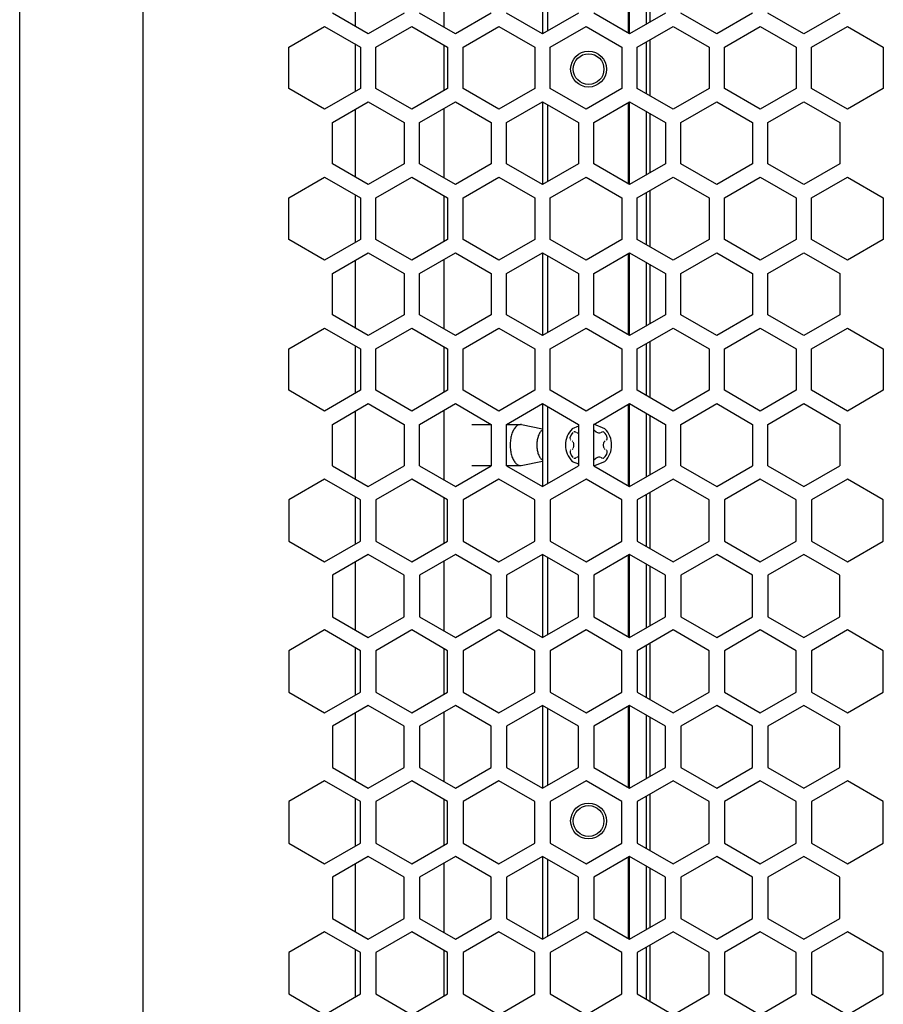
# Model space of a CAD drawing. Header units: millimetres. Extents: x -154 to 86, y -114 to 336.
# Tile 4 of 15: x -136 to -52, y 79 to 175. Entities that reach past the tile are written whole.
import ezdxf

# ---------------------------------------------------------------- set-up
doc = ezdxf.new("R2010")
doc.units = ezdxf.units.MM

# ---------------------------------------------------------------- blocks, each defined once
blk = doc.blocks.new('Gehaeuseschale-oben-Einbaudummy__1', base_point=(-136.349, -11.25))
at = {"color": 7, "linetype": 'Continuous'}
for p, q in [((-136.349, -11.25), (-136.349, 278.75)), ((-102.349, 173.869), (-105.849, 175.889)), ((-98.849, 175.889), (-102.349, 173.869)), ((-93.849, 173.869), (-97.349, 175.889)), ((-90.349, 175.889), (-93.849, 173.869)), ((-85.349, 173.869), (-88.849, 175.889)), ((-81.849, 175.889), (-85.349, 173.869)), ((-76.849, 173.869), (-80.349, 175.889)), ((-73.349, 175.889), (-76.849, 173.869)), ((-68.349, 173.869), (-71.849, 175.889)), ((-64.849, 175.889), (-68.349, 173.869)), ((-59.849, 173.869), (-63.349, 175.889)), ((-56.349, 175.889), (-59.849, 173.869)), ((-110.099, 172.572), (-106.599, 174.593)), ((-106.599, 174.593), (-103.099, 172.572)), ((-101.599, 172.572), (-98.099, 174.593)), ((-98.099, 174.593), (-94.599, 172.572)), ((-93.099, 172.572), (-89.599, 174.593)), ((-89.599, 174.593), (-86.099, 172.572)), ((-84.599, 172.572), (-81.099, 174.593)), ((-81.099, 174.593), (-77.599, 172.572)), ((-76.099, 172.572), (-72.599, 174.593)), ((-72.599, 174.593), (-69.099, 172.572)), ((-67.599, 172.572), (-64.099, 174.593)), ((-64.099, 174.593), (-60.599, 172.572)), ((-59.099, 172.572), (-55.599, 174.593)), ((-55.599, 174.593), (-52.099, 172.572)), ((-110.099, 168.53), (-110.099, 172.572)), ((-103.099, 172.572), (-103.099, 168.53)), ((-101.599, 168.53), (-101.599, 172.572)), ((-94.599, 172.572), (-94.599, 168.53)), ((-93.099, 168.53), (-93.099, 172.572)), ((-86.099, 172.572), (-86.099, 168.53)), ((-84.599, 168.53), (-84.599, 172.572)), ((-77.599, 172.572), (-77.599, 168.53)), ((-76.099, 168.53), (-76.099, 172.572)), ((-69.099, 172.572), (-69.099, 168.53)), ((-67.599, 168.53), (-67.599, 172.572)), ((-60.599, 172.572), (-60.599, 168.53)), ((-59.099, 168.53), (-59.099, 172.572)), ((-52.099, 172.572), (-52.099, 168.53)), ((-106.599, 166.51), (-110.099, 168.53)), ((-103.099, 168.53), (-106.599, 166.51)), ((-98.099, 166.51), (-101.599, 168.53)), ((-94.599, 168.53), (-98.099, 166.51)), ((-89.599, 166.51), (-93.099, 168.53)), ((-86.099, 168.53), (-89.599, 166.51)), ((-81.099, 166.51), (-84.599, 168.53)), ((-77.599, 168.53), (-81.099, 166.51)), ((-72.599, 166.51), (-76.099, 168.53)), ((-69.099, 168.53), (-72.599, 166.51)), ((-64.099, 166.51), (-67.599, 168.53)), ((-60.599, 168.53), (-64.099, 166.51)), ((-55.599, 166.51), (-59.099, 168.53)), ((-52.099, 168.53), (-55.599, 166.51)), ((-105.849, 165.211), (-102.349, 167.231)), ((-102.349, 167.231), (-98.849, 165.211)), ((-97.349, 165.211), (-93.849, 167.231)), ((-93.849, 167.231), (-90.349, 165.211)), ((-88.849, 165.211), (-85.349, 167.231)), ((-85.349, 167.231), (-81.849, 165.211)), ((-80.349, 165.211), (-76.849, 167.231)), ((-76.849, 167.231), (-73.349, 165.211)), ((-71.849, 165.211), (-68.349, 167.231)), ((-68.349, 167.231), (-64.849, 165.211)), ((-63.349, 165.211), (-59.849, 167.231)), ((-59.849, 167.231), (-56.349, 165.211)), ((-105.849, 161.169), (-105.849, 165.211)), ((-98.849, 165.211), (-98.849, 161.169)), ((-97.349, 161.169), (-97.349, 165.211)), ((-90.349, 165.211), (-90.349, 161.169)), ((-88.849, 161.169), (-88.849, 165.211)), ((-81.849, 165.211), (-81.849, 161.169)), ((-80.349, 161.169), (-80.349, 165.211)), ((-73.349, 165.211), (-73.349, 161.169)), ((-71.849, 161.169), (-71.849, 165.211)), ((-64.849, 165.211), (-64.849, 161.169)), ((-63.349, 161.169), (-63.349, 165.211)), ((-56.349, 165.211), (-56.349, 161.169)), ((-102.349, 159.149), (-105.849, 161.169)), ((-98.849, 161.169), (-102.349, 159.149)), ((-93.849, 159.149), (-97.349, 161.169)), ((-90.349, 161.169), (-93.849, 159.149)), ((-85.349, 159.149), (-88.849, 161.169)), ((-81.849, 161.169), (-85.349, 159.149)), ((-76.849, 159.149), (-80.349, 161.169)), ((-73.349, 161.169), (-76.849, 159.149)), ((-68.349, 159.149), (-71.849, 161.169)), ((-64.849, 161.169), (-68.349, 159.149)), ((-59.849, 159.149), (-63.349, 161.169)), ((-56.349, 161.169), (-59.849, 159.149)), ((-110.099, 157.852), (-106.599, 159.873)), ((-106.599, 159.873), (-103.099, 157.852)), ((-101.599, 157.852), (-98.099, 159.873)), ((-98.099, 159.873), (-94.599, 157.852)), ((-93.099, 157.852), (-89.599, 159.873)), ((-89.599, 159.873), (-86.099, 157.852)), ((-84.599, 157.852), (-81.099, 159.873)), ((-81.099, 159.873), (-77.599, 157.852)), ((-76.099, 157.852), (-72.599, 159.873)), ((-72.599, 159.873), (-69.099, 157.852)), ((-67.599, 157.852), (-64.099, 159.873)), ((-64.099, 159.873), (-60.599, 157.852)), ((-59.099, 157.852), (-55.599, 159.873)), ((-55.599, 159.873), (-52.099, 157.852)), ((-110.099, 153.81), (-110.099, 157.852)), ((-103.099, 157.852), (-103.099, 153.81)), ((-101.599, 153.81), (-101.599, 157.852)), ((-94.599, 157.852), (-94.599, 153.81)), ((-93.099, 153.81), (-93.099, 157.852)), ((-86.099, 157.852), (-86.099, 153.81)), ((-84.599, 153.81), (-84.599, 157.852)), ((-77.599, 157.852), (-77.599, 153.81)), ((-76.099, 153.81), (-76.099, 157.852)), ((-69.099, 157.852), (-69.099, 153.81)), ((-67.599, 153.81), (-67.599, 157.852)), ((-60.599, 157.852), (-60.599, 153.81)), ((-59.099, 153.81), (-59.099, 157.852)), ((-52.099, 157.852), (-52.099, 153.81)), ((-106.599, 151.79), (-110.099, 153.81)), ((-103.099, 153.81), (-106.599, 151.79)), ((-98.099, 151.79), (-101.599, 153.81)), ((-94.599, 153.81), (-98.099, 151.79)), ((-89.599, 151.79), (-93.099, 153.81)), ((-86.099, 153.81), (-89.599, 151.79)), ((-81.099, 151.79), (-84.599, 153.81)), ((-77.599, 153.81), (-81.099, 151.79)), ((-72.599, 151.79), (-76.099, 153.81)), ((-69.099, 153.81), (-72.599, 151.79)), ((-64.099, 151.79), (-67.599, 153.81)), ((-60.599, 153.81), (-64.099, 151.79)), ((-55.599, 151.79), (-59.099, 153.81)), ((-52.099, 153.81), (-55.599, 151.79)), ((-105.849, 150.491), (-102.349, 152.511)), ((-102.349, 152.511), (-98.849, 150.491)), ((-97.349, 150.491), (-93.849, 152.511)), ((-93.849, 152.511), (-90.349, 150.491)), ((-88.849, 150.491), (-85.349, 152.511)), ((-85.349, 152.511), (-81.849, 150.491)), ((-80.349, 150.491), (-76.849, 152.511)), ((-76.849, 152.511), (-73.349, 150.491)), ((-71.849, 150.491), (-68.349, 152.511)), ((-68.349, 152.511), (-64.849, 150.491)), ((-63.349, 150.491), (-59.849, 152.511)), ((-59.849, 152.511), (-56.349, 150.491)), ((-105.849, 146.449), (-105.849, 150.491)), ((-98.849, 150.491), (-98.849, 146.449)), ((-97.349, 146.449), (-97.349, 150.491)), ((-90.349, 150.491), (-90.349, 146.449)), ((-88.849, 146.449), (-88.849, 150.491)), ((-81.849, 150.491), (-81.849, 146.449)), ((-80.349, 146.449), (-80.349, 150.491)), ((-73.349, 150.491), (-73.349, 146.449)), ((-71.849, 146.449), (-71.849, 150.491)), ((-64.849, 150.491), (-64.849, 146.449)), ((-63.349, 146.449), (-63.349, 150.491)), ((-56.349, 150.491), (-56.349, 146.449)), ((-102.349, 144.429), (-105.849, 146.449)), ((-98.849, 146.449), (-102.349, 144.429)), ((-93.849, 144.429), (-97.349, 146.449)), ((-90.349, 146.449), (-93.849, 144.429)), ((-85.349, 144.429), (-88.849, 146.449)), ((-81.849, 146.449), (-85.349, 144.429)), ((-76.849, 144.429), (-80.349, 146.449)), ((-73.349, 146.449), (-76.849, 144.429)), ((-68.349, 144.429), (-71.849, 146.449)), ((-64.849, 146.449), (-68.349, 144.429)), ((-59.849, 144.429), (-63.349, 146.449)), ((-56.349, 146.449), (-59.849, 144.429)), ((-110.099, 143.132), (-106.599, 145.153)), ((-106.599, 145.153), (-103.099, 143.132)), ((-101.599, 143.132), (-98.099, 145.153)), ((-98.099, 145.153), (-94.599, 143.132)), ((-93.099, 143.132), (-89.599, 145.153)), ((-89.599, 145.153), (-86.099, 143.132)), ((-84.599, 143.132), (-81.099, 145.153)), ((-81.099, 145.153), (-77.599, 143.132)), ((-76.099, 143.132), (-72.599, 145.153)), ((-72.599, 145.153), (-69.099, 143.132)), ((-67.599, 143.132), (-64.099, 145.153)), ((-64.099, 145.153), (-60.599, 143.132)), ((-59.099, 143.132), (-55.599, 145.153)), ((-55.599, 145.153), (-52.099, 143.132)), ((-110.099, 139.09), (-110.099, 143.132)), ((-103.099, 143.132), (-103.099, 139.09)), ((-101.599, 139.09), (-101.599, 143.132)), ((-94.599, 143.132), (-94.599, 139.09)), ((-93.099, 139.09), (-93.099, 143.132)), ((-86.099, 143.132), (-86.099, 139.09)), ((-84.599, 139.09), (-84.599, 143.132)), ((-77.599, 143.132), (-77.599, 139.09)), ((-76.099, 139.09), (-76.099, 143.132)), ((-69.099, 143.132), (-69.099, 139.09)), ((-67.599, 139.09), (-67.599, 143.132)), ((-60.599, 143.132), (-60.599, 139.09)), ((-59.099, 139.09), (-59.099, 143.132)), ((-52.099, 143.132), (-52.099, 139.09)), ((-106.599, 137.07), (-110.099, 139.09)), ((-103.099, 139.09), (-106.599, 137.07)), ((-98.099, 137.07), (-101.599, 139.09)), ((-94.599, 139.09), (-98.099, 137.07)), ((-89.599, 137.07), (-93.099, 139.09)), ((-86.099, 139.09), (-89.599, 137.07)), ((-81.099, 137.07), (-84.599, 139.09)), ((-77.599, 139.09), (-81.099, 137.07)), ((-72.599, 137.07), (-76.099, 139.09)), ((-69.099, 139.09), (-72.599, 137.07)), ((-64.099, 137.07), (-67.599, 139.09)), ((-60.599, 139.09), (-64.099, 137.07)), ((-55.599, 137.07), (-59.099, 139.09)), ((-52.099, 139.09), (-55.599, 137.07)), ((-105.849, 135.771), (-102.349, 137.791)), ((-102.349, 137.791), (-98.849, 135.771)), ((-97.349, 135.771), (-93.849, 137.791)), ((-93.849, 137.791), (-90.349, 135.771)), ((-88.849, 135.771), (-85.349, 137.791)), ((-85.349, 137.791), (-81.849, 135.771)), ((-80.349, 135.771), (-76.849, 137.791)), ((-76.849, 137.791), (-73.349, 135.771)), ((-71.849, 135.771), (-68.349, 137.791)), ((-68.349, 137.791), (-64.849, 135.771)), ((-63.349, 135.771), (-59.849, 137.791)), ((-59.849, 137.791), (-56.349, 135.771)), ((-105.849, 131.729), (-105.849, 135.771)), ((-98.849, 135.771), (-98.849, 131.729)), ((-97.349, 131.729), (-97.349, 135.771)), ((-90.349, 135.771), (-90.349, 131.729)), ((-88.849, 131.729), (-88.849, 135.771)), ((-81.849, 135.771), (-81.849, 131.729)), ((-80.349, 131.729), (-80.349, 135.771)), ((-73.349, 135.771), (-73.349, 131.729)), ((-71.849, 131.729), (-71.849, 135.771)), ((-64.849, 135.771), (-64.849, 131.729)), ((-63.349, 131.729), (-63.349, 135.771)), ((-56.349, 135.771), (-56.349, 131.729)), ((-105.849, 131.729), (-102.349, 129.709)), ((-102.349, 129.709), (-98.849, 131.729)), ((-97.349, 131.729), (-93.849, 129.709)), ((-93.849, 129.709), (-90.349, 131.729)), ((-88.849, 131.729), (-85.349, 129.709)), ((-85.349, 129.709), (-81.849, 131.729)), ((-80.349, 131.729), (-76.849, 129.709)), ((-76.849, 129.709), (-73.349, 131.729)), ((-71.849, 131.729), (-68.349, 129.709)), ((-68.349, 129.709), (-64.849, 131.729)), ((-63.349, 131.729), (-59.849, 129.709)), ((-59.849, 129.709), (-56.349, 131.729)), ((-106.599, 130.43), (-110.099, 128.41)), ((-103.099, 128.41), (-106.599, 130.43)), ((-98.099, 130.43), (-101.599, 128.41)), ((-94.599, 128.41), (-98.099, 130.43)), ((-89.599, 130.43), (-93.099, 128.41)), ((-86.099, 128.41), (-89.599, 130.43)), ((-81.099, 130.43), (-84.599, 128.41)), ((-77.599, 128.41), (-81.099, 130.43)), ((-72.599, 130.43), (-76.099, 128.41)), ((-69.099, 128.41), (-72.599, 130.43)), ((-64.099, 130.43), (-67.599, 128.41)), ((-60.599, 128.41), (-64.099, 130.43)), ((-55.599, 130.43), (-59.099, 128.41)), ((-52.099, 128.41), (-55.599, 130.43)), ((-110.099, 128.41), (-110.099, 124.368)), ((-103.099, 124.368), (-103.099, 128.41)), ((-101.599, 128.41), (-101.599, 124.368)), ((-94.599, 124.368), (-94.599, 128.41)), ((-93.099, 128.41), (-93.099, 124.368)), ((-86.099, 124.368), (-86.099, 128.41)), ((-84.599, 128.41), (-84.599, 124.368)), ((-77.599, 124.368), (-77.599, 128.41)), ((-76.099, 128.41), (-76.099, 124.368)), ((-69.099, 124.368), (-69.099, 128.41)), ((-67.599, 128.41), (-67.599, 124.368)), ((-60.599, 124.368), (-60.599, 128.41)), ((-59.099, 128.41), (-59.099, 124.368)), ((-52.099, 124.368), (-52.099, 128.41)), ((-110.099, 124.368), (-106.599, 122.347)), ((-106.599, 122.347), (-103.099, 124.368)), ((-101.599, 124.368), (-98.099, 122.347)), ((-98.099, 122.347), (-94.599, 124.368)), ((-93.099, 124.368), (-89.599, 122.347)), ((-89.599, 122.347), (-86.099, 124.368)), ((-84.599, 124.368), (-81.099, 122.347)), ((-81.099, 122.347), (-77.599, 124.368)), ((-76.099, 124.368), (-72.599, 122.347)), ((-72.599, 122.347), (-69.099, 124.368)), ((-67.599, 124.368), (-64.099, 122.347)), ((-64.099, 122.347), (-60.599, 124.368)), ((-59.099, 124.368), (-55.599, 122.347)), ((-55.599, 122.347), (-52.099, 124.368)), ((-102.349, 123.071), (-105.849, 121.051)), ((-98.849, 121.051), (-102.349, 123.071)), ((-93.849, 123.071), (-97.349, 121.051)), ((-90.349, 121.051), (-93.849, 123.071)), ((-85.349, 123.071), (-88.849, 121.051)), ((-81.849, 121.051), (-85.349, 123.071)), ((-76.849, 123.071), (-80.349, 121.051)), ((-73.349, 121.051), (-76.849, 123.071)), ((-68.349, 123.071), (-71.849, 121.051)), ((-64.849, 121.051), (-68.349, 123.071)), ((-59.849, 123.071), (-63.349, 121.051)), ((-56.349, 121.051), (-59.849, 123.071)), ((-105.849, 121.051), (-105.849, 117.009)), ((-98.849, 117.009), (-98.849, 121.051)), ((-97.349, 121.051), (-97.349, 117.009)), ((-90.349, 117.009), (-90.349, 121.051)), ((-88.849, 121.051), (-88.849, 117.009)), ((-81.849, 117.009), (-81.849, 121.051)), ((-80.349, 121.051), (-80.349, 117.009)), ((-73.349, 117.009), (-73.349, 121.051)), ((-71.849, 121.051), (-71.849, 117.009)), ((-64.849, 117.009), (-64.849, 121.051)), ((-63.349, 121.051), (-63.349, 117.009)), ((-56.349, 117.009), (-56.349, 121.051)), ((-105.849, 117.009), (-102.349, 114.989)), ((-102.349, 114.989), (-98.849, 117.009)), ((-97.349, 117.009), (-93.849, 114.989)), ((-93.849, 114.989), (-90.349, 117.009)), ((-88.849, 117.009), (-85.349, 114.989)), ((-85.349, 114.989), (-81.849, 117.009)), ((-80.349, 117.009), (-76.849, 114.989)), ((-76.849, 114.989), (-73.349, 117.009)), ((-71.849, 117.009), (-68.349, 114.989)), ((-68.349, 114.989), (-64.849, 117.009)), ((-63.349, 117.009), (-59.849, 114.989)), ((-59.849, 114.989), (-56.349, 117.009)), ((-106.599, 115.71), (-110.099, 113.69)), ((-103.099, 113.69), (-106.599, 115.71)), ((-98.099, 115.71), (-101.599, 113.69)), ((-94.599, 113.69), (-98.099, 115.71)), ((-89.599, 115.71), (-93.099, 113.69)), ((-86.099, 113.69), (-89.599, 115.71)), ((-81.099, 115.71), (-84.599, 113.69)), ((-77.599, 113.69), (-81.099, 115.71)), ((-72.599, 115.71), (-76.099, 113.69)), ((-69.099, 113.69), (-72.599, 115.71)), ((-64.099, 115.71), (-67.599, 113.69)), ((-60.599, 113.69), (-64.099, 115.71)), ((-55.599, 115.71), (-59.099, 113.69)), ((-52.099, 113.69), (-55.599, 115.71)), ((-110.099, 113.69), (-110.099, 109.648)), ((-103.099, 109.648), (-103.099, 113.69)), ((-101.599, 113.69), (-101.599, 109.648)), ((-94.599, 109.648), (-94.599, 113.69)), ((-93.099, 113.69), (-93.099, 109.648)), ((-86.099, 109.648), (-86.099, 113.69)), ((-84.599, 113.69), (-84.599, 109.648)), ((-77.599, 109.648), (-77.599, 113.69)), ((-76.099, 113.69), (-76.099, 109.648)), ((-69.099, 109.648), (-69.099, 113.69)), ((-67.599, 113.69), (-67.599, 109.648)), ((-60.599, 109.648), (-60.599, 113.69)), ((-59.099, 113.69), (-59.099, 109.648)), ((-52.099, 109.648), (-52.099, 113.69)), ((-110.099, 109.648), (-106.599, 107.627)), ((-106.599, 107.627), (-103.099, 109.648)), ((-101.599, 109.648), (-98.099, 107.627)), ((-98.099, 107.627), (-94.599, 109.648)), ((-93.099, 109.648), (-89.599, 107.627)), ((-89.599, 107.627), (-86.099, 109.648)), ((-84.599, 109.648), (-81.099, 107.627)), ((-81.099, 107.627), (-77.599, 109.648)), ((-76.099, 109.648), (-72.599, 107.627)), ((-72.599, 107.627), (-69.099, 109.648)), ((-67.599, 109.648), (-64.099, 107.627)), ((-64.099, 107.627), (-60.599, 109.648)), ((-59.099, 109.648), (-55.599, 107.627)), ((-55.599, 107.627), (-52.099, 109.648)), ((-102.349, 108.351), (-105.849, 106.331)), ((-98.849, 106.331), (-102.349, 108.351)), ((-93.849, 108.351), (-97.349, 106.331)), ((-90.349, 106.331), (-93.849, 108.351)), ((-85.349, 108.351), (-88.849, 106.331)), ((-81.849, 106.331), (-85.349, 108.351)), ((-76.849, 108.351), (-80.349, 106.331)), ((-73.349, 106.331), (-76.849, 108.351)), ((-68.349, 108.351), (-71.849, 106.331)), ((-64.849, 106.331), (-68.349, 108.351)), ((-59.849, 108.351), (-63.349, 106.331)), ((-56.349, 106.331), (-59.849, 108.351)), ((-105.849, 106.331), (-105.849, 102.289)), ((-98.849, 102.289), (-98.849, 106.331)), ((-97.349, 106.331), (-97.349, 102.289)), ((-90.349, 102.289), (-90.349, 106.331)), ((-88.849, 106.331), (-88.849, 102.289)), ((-81.849, 102.289), (-81.849, 106.331)), ((-80.349, 106.331), (-80.349, 102.289)), ((-73.349, 102.289), (-73.349, 106.331)), ((-71.849, 106.331), (-71.849, 102.289)), ((-64.849, 102.289), (-64.849, 106.331)), ((-63.349, 106.331), (-63.349, 102.289)), ((-56.349, 102.289), (-56.349, 106.331)), ((-105.849, 102.289), (-102.349, 100.269)), ((-102.349, 100.269), (-98.849, 102.289)), ((-97.349, 102.289), (-93.849, 100.269)), ((-93.849, 100.269), (-90.349, 102.289)), ((-88.849, 102.289), (-85.349, 100.269)), ((-85.349, 100.269), (-81.849, 102.289)), ((-80.349, 102.289), (-76.849, 100.269)), ((-76.849, 100.269), (-73.349, 102.289)), ((-71.849, 102.289), (-68.349, 100.269)), ((-68.349, 100.269), (-64.849, 102.289)), ((-63.349, 102.289), (-59.849, 100.269)), ((-59.849, 100.269), (-56.349, 102.289)), ((-106.599, 100.99), (-110.099, 98.97)), ((-103.099, 98.97), (-106.599, 100.99)), ((-98.099, 100.99), (-101.599, 98.97)), ((-94.599, 98.97), (-98.099, 100.99)), ((-89.599, 100.99), (-93.099, 98.97)), ((-86.099, 98.97), (-89.599, 100.99)), ((-81.099, 100.99), (-84.599, 98.97)), ((-77.599, 98.97), (-81.099, 100.99)), ((-72.599, 100.99), (-76.099, 98.97)), ((-69.099, 98.97), (-72.599, 100.99)), ((-64.099, 100.99), (-67.599, 98.97)), ((-60.599, 98.97), (-64.099, 100.99)), ((-55.599, 100.99), (-59.099, 98.97)), ((-52.099, 98.97), (-55.599, 100.99)), ((-110.099, 98.97), (-110.099, 94.928)), ((-103.099, 94.928), (-103.099, 98.97)), ((-101.599, 98.97), (-101.599, 94.928)), ((-94.599, 94.928), (-94.599, 98.97)), ((-93.099, 98.97), (-93.099, 94.928)), ((-86.099, 94.928), (-86.099, 98.97)), ((-84.599, 98.97), (-84.599, 94.928)), ((-77.599, 94.928), (-77.599, 98.97)), ((-76.099, 98.97), (-76.099, 94.928)), ((-69.099, 94.928), (-69.099, 98.97)), ((-67.599, 98.97), (-67.599, 94.928)), ((-60.599, 94.928), (-60.599, 98.97)), ((-59.099, 98.97), (-59.099, 94.928)), ((-52.099, 94.928), (-52.099, 98.97)), ((-110.099, 94.928), (-106.599, 92.907)), ((-106.599, 92.907), (-103.099, 94.928)), ((-101.599, 94.928), (-98.099, 92.907)), ((-98.099, 92.907), (-94.599, 94.928)), ((-93.099, 94.928), (-89.599, 92.907)), ((-89.599, 92.907), (-86.099, 94.928)), ((-84.599, 94.928), (-81.099, 92.907)), ((-81.099, 92.907), (-77.599, 94.928)), ((-76.099, 94.928), (-72.599, 92.907)), ((-72.599, 92.907), (-69.099, 94.928)), ((-67.599, 94.928), (-64.099, 92.907)), ((-64.099, 92.907), (-60.599, 94.928)), ((-59.099, 94.928), (-55.599, 92.907)), ((-55.599, 92.907), (-52.099, 94.928)), ((-102.349, 93.631), (-105.849, 91.611)), ((-98.849, 91.611), (-102.349, 93.631)), ((-93.849, 93.631), (-97.349, 91.611)), ((-90.349, 91.611), (-93.849, 93.631)), ((-85.349, 93.631), (-88.849, 91.611)), ((-81.849, 91.611), (-85.349, 93.631)), ((-76.849, 93.631), (-80.349, 91.611)), ((-73.349, 91.611), (-76.849, 93.631)), ((-68.349, 93.631), (-71.849, 91.611)), ((-64.849, 91.611), (-68.349, 93.631)), ((-59.849, 93.631), (-63.349, 91.611)), ((-56.349, 91.611), (-59.849, 93.631)), ((-105.849, 91.611), (-105.849, 87.569)), ((-98.849, 87.569), (-98.849, 91.611)), ((-97.349, 91.611), (-97.349, 87.569)), ((-90.349, 87.569), (-90.349, 91.611)), ((-88.849, 91.611), (-88.849, 87.569)), ((-81.849, 87.569), (-81.849, 91.611)), ((-80.349, 91.611), (-80.349, 87.569)), ((-73.349, 87.569), (-73.349, 91.611)), ((-71.849, 91.611), (-71.849, 87.569)), ((-64.849, 87.569), (-64.849, 91.611)), ((-63.349, 91.611), (-63.349, 87.569)), ((-56.349, 87.569), (-56.349, 91.611)), ((-105.849, 87.569), (-102.349, 85.549)), ((-102.349, 85.549), (-98.849, 87.569)), ((-97.349, 87.569), (-93.849, 85.549)), ((-93.849, 85.549), (-90.349, 87.569)), ((-88.849, 87.569), (-85.349, 85.549)), ((-85.349, 85.549), (-81.849, 87.569)), ((-80.349, 87.569), (-76.849, 85.549)), ((-76.849, 85.549), (-73.349, 87.569)), ((-71.849, 87.569), (-68.349, 85.549)), ((-68.349, 85.549), (-64.849, 87.569)), ((-63.349, 87.569), (-59.849, 85.549)), ((-59.849, 85.549), (-56.349, 87.569)), ((-106.599, 86.27), (-110.099, 84.25)), ((-103.099, 84.25), (-106.599, 86.27)), ((-98.099, 86.27), (-101.599, 84.25)), ((-94.599, 84.25), (-98.099, 86.27)), ((-89.599, 86.27), (-93.099, 84.25)), ((-86.099, 84.25), (-89.599, 86.27)), ((-81.099, 86.27), (-84.599, 84.25)), ((-77.599, 84.25), (-81.099, 86.27)), ((-72.599, 86.27), (-76.099, 84.25)), ((-69.099, 84.25), (-72.599, 86.27)), ((-64.099, 86.27), (-67.599, 84.25)), ((-60.599, 84.25), (-64.099, 86.27)), ((-55.599, 86.27), (-59.099, 84.25)), ((-52.099, 84.25), (-55.599, 86.27)), ((-110.099, 84.25), (-110.099, 80.208)), ((-103.099, 80.208), (-103.099, 84.25)), ((-101.599, 84.25), (-101.599, 80.208)), ((-94.599, 80.208), (-94.599, 84.25)), ((-93.099, 84.25), (-93.099, 80.208)), ((-86.099, 80.208), (-86.099, 84.25)), ((-84.599, 84.25), (-84.599, 80.208)), ((-77.599, 80.208), (-77.599, 84.25)), ((-76.099, 84.25), (-76.099, 80.208)), ((-69.099, 80.208), (-69.099, 84.25)), ((-67.599, 84.25), (-67.599, 80.208)), ((-60.599, 80.208), (-60.599, 84.25)), ((-59.099, 84.25), (-59.099, 80.208)), ((-52.099, 80.208), (-52.099, 84.25)), ((-110.099, 80.208), (-106.599, 78.187)), ((-106.599, 78.187), (-103.099, 80.208)), ((-101.599, 80.208), (-98.099, 78.187)), ((-98.099, 78.187), (-94.599, 80.208)), ((-93.099, 80.208), (-89.599, 78.187)), ((-89.599, 78.187), (-86.099, 80.208)), ((-84.599, 80.208), (-81.099, 78.187)), ((-81.099, 78.187), (-77.599, 80.208)), ((-76.099, 80.208), (-72.599, 78.187)), ((-72.599, 78.187), (-69.099, 80.208)), ((-67.599, 80.208), (-64.099, 78.187)), ((-64.099, 78.187), (-60.599, 80.208)), ((-59.099, 80.208), (-55.599, 78.187)), ((-55.599, 78.187), (-52.099, 80.208))]:
    blk.add_line(p, q, dxfattribs=at)
at = {"color": 1, "linetype": 'Continuous'}
blk.add_line((-124.349, 278.75), (-124.349, -11.25), dxfattribs=at)
blk = doc.blocks.new('Kuehlkoerper-PSU__2', base_point=(-103.631, 21.021))
at = {"color": 1, "linetype": 'Continuous'}
for p, q in [((-103.631, 181.211), (-103.631, 174.609)), ((-94.971, 181.304), (-94.971, 174.516)), ((-103.631, 172.879), (-103.631, 168.223)), ((-94.971, 172.787), (-94.971, 168.316)), ((-103.631, 166.491), (-103.631, 159.889)), ((-94.971, 166.584), (-94.971, 159.796)), ((-103.631, 158.159), (-103.631, 153.503)), ((-94.971, 158.067), (-94.971, 153.596)), ((-103.631, 151.771), (-103.631, 145.169)), ((-94.971, 151.864), (-94.971, 145.076)), ((-103.631, 143.439), (-103.631, 138.783)), ((-94.971, 143.347), (-94.971, 138.876)), ((-103.631, 137.051), (-103.631, 130.449)), ((-94.971, 137.144), (-94.971, 130.356)), ((-103.631, 128.717), (-103.631, 124.061)), ((-94.971, 128.624), (-94.971, 124.153)), ((-103.631, 122.331), (-103.631, 115.729)), ((-94.971, 122.424), (-94.971, 115.636)), ((-103.631, 113.997), (-103.631, 109.341)), ((-94.971, 113.904), (-94.971, 109.433)), ((-103.631, 107.611), (-103.631, 101.009)), ((-94.971, 107.704), (-94.971, 100.916)), ((-103.631, 99.277), (-103.631, 94.621)), ((-94.971, 99.184), (-94.971, 94.713)), ((-103.631, 92.891), (-103.631, 86.289)), ((-94.971, 92.984), (-94.971, 86.196)), ((-103.631, 84.557), (-103.631, 79.901)), ((-94.971, 84.464), (-94.971, 79.993))]:
    blk.add_line(p, q, dxfattribs=at)
blk = doc.blocks.new('Linsenschraube_selbstfurchend_17__4', base_point=(-92.24, 131.75))
at = {"color": 7, "linetype": 'Continuous'}
for p, q in [((-92.24, 135.75), (-90.349, 135.75)), ((-88.849, 135.75), (-87.496, 135.75)), ((-87.394, 135.74), (-85.349, 135.321)), ((-92.24, 131.75), (-90.349, 131.75)), ((-88.849, 131.75), (-87.496, 131.75)), ((-87.428, 131.753), (-85.349, 132.179))]:
    blk.add_line(p, q, dxfattribs=at)
for points in [[(-87.496, 135.75), (-87.755, 135.682), (-87.996, 135.482), (-88.203, 135.164), (-88.362, 134.75), (-88.462, 134.268), (-88.496, 133.75), (-88.462, 133.232), (-88.362, 132.75), (-88.203, 132.336), (-87.996, 132.018), (-87.755, 131.818), (-87.496, 131.75)], [(-87.394, 135.74), (-87.445, 135.745), (-87.496, 135.75)], [(-85.495, 135.093), (-85.676, 134.825), (-85.81, 134.462), (-85.885, 134.036), (-85.894, 133.586), (-85.837, 133.149), (-85.718, 132.766), (-85.548, 132.469), (-85.342, 132.285)], [(-85.342, 135.215), (-85.42, 135.162), (-85.495, 135.093)], [(-87.496, 131.75), (-87.462, 131.752), (-87.428, 131.753)]]:
    blk.add_spline(points, degree=3, dxfattribs=at)
blk = doc.blocks.new('Linsenschraube_selbstfurchend_6__6', base_point=(-82.666, 132.314))
at = {"color": 7, "linetype": 'Continuous'}
for p, q in [((-82.542, 134.756), (-82.666, 134.466)), ((-82.666, 134.466), (-82.662, 134.336)), ((-82.378, 134.966), (-82.542, 134.756)), ((-82.263, 135.027), (-82.306, 135.014)), ((-82.177, 135.026), (-82.263, 135.027)), ((-82.107, 134.999), (-82.177, 135.026)), ((-82.065, 134.966), (-82.107, 134.999)), ((-82.02, 134.931), (-82.065, 134.966)), ((-81.879, 134.903), (-81.967, 134.909)), ((-80.116, 135.02), (-80.335, 135.186)), ((-79.937, 134.937), (-80.116, 135.02)), ((-79.847, 134.909), (-79.937, 134.937)), ((-79.731, 134.909), (-79.847, 134.909)), ((-79.633, 134.966), (-79.678, 134.931)), ((-79.561, 135.014), (-79.633, 134.966)), ((-79.435, 135.027), (-79.561, 135.014)), ((-79.373, 135.005), (-79.435, 135.027)), ((-79.32, 134.966), (-79.373, 135.005)), ((-79.242, 134.88), (-79.32, 134.966)), ((-79.143, 134.735), (-79.242, 134.88)), ((-79.086, 134.623), (-79.143, 134.735)), ((-79.031, 134.466), (-79.086, 134.623)), ((-79.036, 134.336), (-79.031, 134.466)), ((-82.609, 134.252), (-82.569, 134.22)), ((-82.457, 134.173), (-82.389, 134.112)), ((-82.354, 134.039), (-82.322, 133.868)), ((-82.322, 133.632), (-82.354, 133.461)), ((-82.322, 133.868), (-82.316, 133.75)), ((-82.316, 133.75), (-82.322, 133.632)), ((-79.382, 133.75), (-79.357, 133.984)), ((-79.357, 133.516), (-79.382, 133.75)), ((-79.357, 133.984), (-79.344, 134.039)), ((-79.344, 133.461), (-79.357, 133.516)), ((-79.322, 134.093), (-79.241, 134.173)), ((-79.129, 134.22), (-79.089, 134.252)), ((-79.089, 134.252), (-79.054, 134.297)), ((-79.054, 134.297), (-79.036, 134.336)), ((-82.662, 133.164), (-82.662, 133.019)), ((-82.662, 133.019), (-82.555, 132.765)), ((-82.609, 133.248), (-82.644, 133.203)), ((-82.569, 133.28), (-82.609, 133.248)), ((-82.555, 132.765), (-82.378, 132.534)), ((-82.389, 133.388), (-82.457, 133.327)), ((-82.065, 132.534), (-82.02, 132.569)), ((-81.967, 132.591), (-81.879, 132.597)), ((-80.149, 132.46), (-79.937, 132.563)), ((-79.937, 132.563), (-79.847, 132.591)), ((-79.847, 132.591), (-79.731, 132.591)), ((-79.678, 132.569), (-79.633, 132.534)), ((-79.241, 133.327), (-79.322, 133.407)), ((-79.32, 132.534), (-79.242, 132.62)), ((-79.242, 132.62), (-79.143, 132.765)), ((-79.143, 132.765), (-79.086, 132.877)), ((-79.089, 133.248), (-79.129, 133.28)), ((-79.086, 132.877), (-79.031, 133.034)), ((-79.036, 133.164), (-79.054, 133.203)), ((-79.031, 133.034), (-79.036, 133.164)), ((-82.306, 132.486), (-82.263, 132.473)), ((-82.263, 132.473), (-82.177, 132.474)), ((-82.177, 132.474), (-82.137, 132.486)), ((-82.137, 132.486), (-82.065, 132.534)), ((-80.335, 132.314), (-80.149, 132.46)), ((-79.633, 132.534), (-79.591, 132.501)), ((-79.591, 132.501), (-79.435, 132.473)), ((-79.435, 132.473), (-79.392, 132.486)), ((-79.392, 132.486), (-79.32, 132.534))]:
    blk.add_line(p, q, dxfattribs=at)
blk = doc.blocks.new('Waermeleitpad-Dreyer-DS-GAP-AS30-2_5-1_0-V__7', base_point=(-85.349, 26.669))
at = {"color": 7, "linetype": 'Continuous'}
for p, q in [((-85.349, 181.951), (-85.349, 173.869)), ((-85.349, 167.231), (-85.349, 159.149)), ((-85.349, 152.511), (-85.349, 144.429)), ((-85.349, 137.791), (-85.349, 129.709)), ((-85.349, 123.071), (-85.349, 114.989)), ((-85.349, 108.351), (-85.349, 100.269)), ((-85.349, 93.631), (-85.349, 85.549))]:
    blk.add_line(p, q, dxfattribs=at)
blk = doc.blocks.new('Platte__22', base_point=(-82.349, 19.75))
at = {"color": 7, "linetype": 'Continuous'}
for centre in [(-80.849, 170.42), (-80.849, 97.08)]:
    blk.add_circle(centre, 1.5, dxfattribs=at)
blk = doc.blocks.new('Gehaeuse__25', base_point=(-84.849, 19.75))
at = {"color": 7, "linetype": 'Continuous'}
for p, q in [((-84.849, 181.663), (-84.849, 174.157)), ((-76.849, 173.869), (-76.849, 181.951)), ((-76.849, 159.149), (-76.849, 167.231)), ((-84.849, 166.943), (-84.849, 159.437)), ((-84.849, 152.223), (-84.849, 144.717)), ((-76.849, 144.429), (-76.849, 152.511)), ((-84.849, 137.503), (-84.849, 129.997)), ((-76.849, 129.709), (-76.849, 137.791)), ((-81.849, 135.586), (-82.44, 135.341)), ((-79.258, 135.341), (-80.327, 135.784)), ((-82.44, 132.159), (-81.849, 131.914)), ((-80.327, 131.716), (-79.258, 132.159)), ((-76.849, 114.989), (-76.849, 123.071)), ((-84.849, 122.783), (-84.849, 115.277)), ((-84.849, 108.063), (-84.849, 100.557)), ((-76.849, 100.269), (-76.849, 108.351)), ((-84.849, 93.343), (-84.849, 85.837)), ((-76.849, 85.549), (-76.849, 93.631))]:
    blk.add_line(p, q, dxfattribs=at)
at = {"color": 1, "linetype": 'Continuous'}
for p, q in [((-76.949, 173.926), (-76.949, 181.894)), ((-75.249, 181.028), (-75.249, 174.792)), ((-75.249, 173.063), (-75.249, 168.04)), ((-76.949, 159.206), (-76.949, 167.174)), ((-75.249, 166.308), (-75.249, 160.072)), ((-75.249, 158.343), (-75.249, 153.32)), ((-76.949, 144.486), (-76.949, 152.454)), ((-75.249, 151.588), (-75.249, 145.352)), ((-75.249, 143.623), (-75.249, 138.6)), ((-76.949, 129.766), (-76.949, 137.734)), ((-75.249, 136.868), (-75.249, 130.632)), ((-75.249, 128.9), (-75.249, 123.877)), ((-76.949, 115.046), (-76.949, 123.014)), ((-75.249, 122.148), (-75.249, 115.912)), ((-75.249, 114.18), (-75.249, 109.157)), ((-76.949, 100.326), (-76.949, 108.294)), ((-75.249, 107.428), (-75.249, 101.192)), ((-75.249, 99.46), (-75.249, 94.437)), ((-76.949, 85.606), (-76.949, 93.574)), ((-75.249, 92.708), (-75.249, 86.472)), ((-75.249, 84.74), (-75.249, 79.717))]:
    blk.add_line(p, q, dxfattribs=at)
at = {"color": 7, "linetype": 'Continuous'}
for centre in [(-80.849, 170.42), (-80.849, 97.08)]:
    blk.add_circle(centre, 1.75, dxfattribs=at)
for start, end in [(134.99998, 225.00002), (314.99995, 45.00005)]:
    blk.add_arc((-80.849, 133.75), 2.25, start, end, dxfattribs=at)
blk = doc.blocks.new('Label-Gehaeuse__26', base_point=(-74.849, 22.05))
at = {"color": 7, "linetype": 'Continuous'}
for p, q in [((-74.849, 175.023), (-74.849, 180.797)), ((-74.849, 167.809), (-74.849, 173.294)), ((-74.849, 160.303), (-74.849, 166.077)), ((-74.849, 153.089), (-74.849, 158.574)), ((-74.849, 145.583), (-74.849, 151.357)), ((-74.849, 138.369), (-74.849, 143.854)), ((-74.849, 130.863), (-74.849, 136.637)), ((-74.849, 123.646), (-74.849, 129.131)), ((-74.849, 116.143), (-74.849, 121.917)), ((-74.849, 108.926), (-74.849, 114.411)), ((-74.849, 101.423), (-74.849, 107.197)), ((-74.849, 94.206), (-74.849, 99.691)), ((-74.849, 86.703), (-74.849, 92.477)), ((-74.849, 79.486), (-74.849, 84.971))]:
    blk.add_line(p, q, dxfattribs=at)
blk = doc.blocks.new('Netzteil-LCC600-28U-9P_1__28', base_point=(-84.849, 19.577))
for name, p in [('Gehaeuse__25', (-84.849, 19.75)), ('Platte__22', (-82.349, 19.75)), ('Label-Gehaeuse__26', (-74.849, 22.05))]:
    blk.add_blockref(name, p)
blk = doc.blocks.new('Netzteil-S360__32', base_point=(-154.349, -114.25))
for name, p in [('Gehaeuseschale-oben-Einbaudummy__1', (-136.349, -11.25)), ('Netzteil-LCC600-28U-9P_1__28', (-84.849, 19.577)), ('Kuehlkoerper-PSU__2', (-103.631, 21.021)), ('Waermeleitpad-Dreyer-DS-GAP-AS30-2_5-1_0-V__7', (-85.349, 26.669)), ('Linsenschraube_selbstfurchend_17__4', (-92.24, 131.75)), ('Linsenschraube_selbstfurchend_6__6', (-82.666, 132.314))]:
    blk.add_blockref(name, p)
blk = doc.blocks.new('DrfsichtA', base_point=(97, 111))
blk.add_blockref('Netzteil-S360__32', (-154.349, -114.25))

msp = doc.modelspace()

# ---------------------------------------------------------------- block references
msp.add_blockref('DrfsichtA', (97, 111))

doc.saveas('drawing.dxf')
